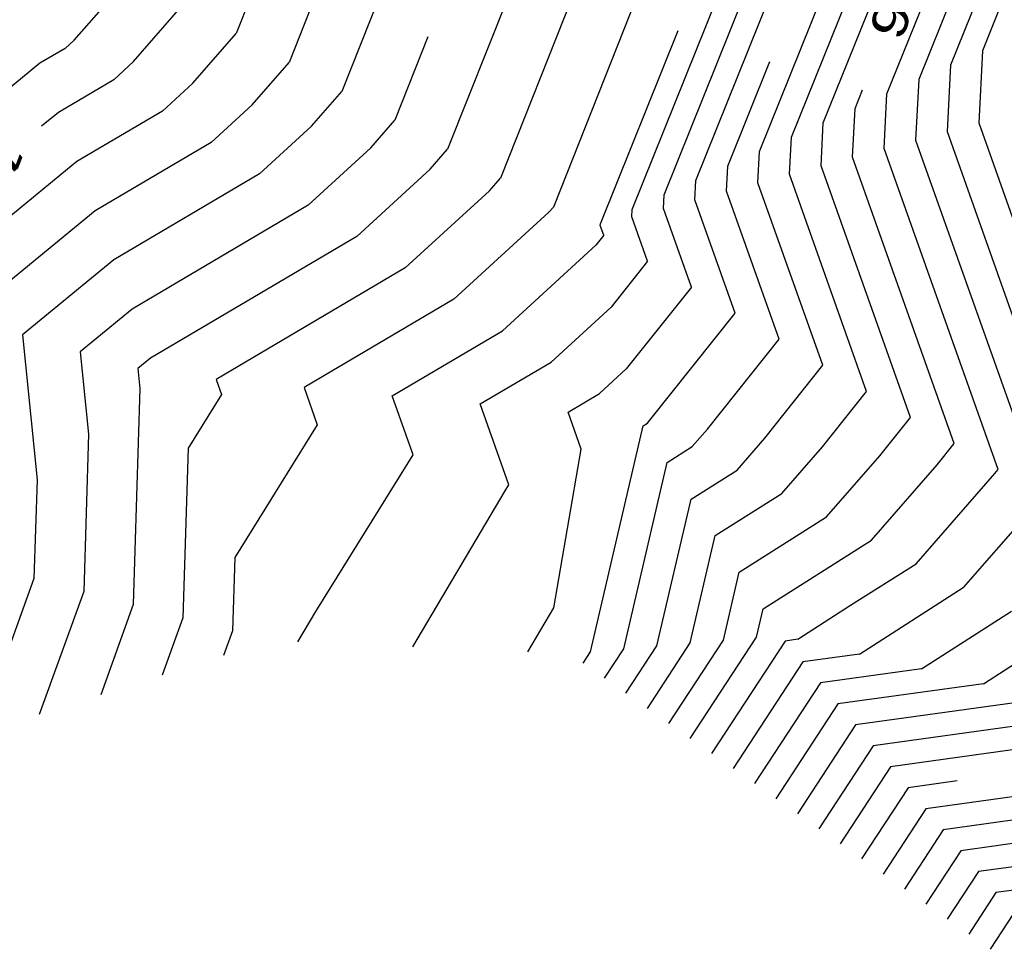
# Model space of a CAD drawing. Header units: feet. Extents: x -19835 to -19507, y 220308 to 220783.
# Tile 6 of 49: x -19726 to -19698, y 220419 to 220445. Entities that reach past the tile are written whole.
import ezdxf

# ---------------------------------------------------------------- set-up
doc = ezdxf.new("R2010")
doc.units = ezdxf.units.FT
doc.header["$LTSCALE"] = 25
doc.header["$MEASUREMENT"] = 0
for name, color, linetype in [('H1_HOEHENLINIEN', 86, 'CONTINUOUS'), ('H1_ZAEHLLIN_TXT', 3, 'CONTINUOUS'), ('H1_ZAEHLLINIEN', 11, 'CONTINUOUS')]:
    doc.layers.add(name, color=color, linetype=linetype)

msp = doc.modelspace()

# ---------------------------------------------------------------- linework, layer by layer
at = {"layer": 'H1_HOEHENLINIEN'}
for p, q in [((-19704.815, 220455.724), (-19711.043, 220440.03)), ((-19708.82, 220439.964), (-19702.597, 220455.445)), ((-19706.971, 220454.862), (-19712.534, 220440.845)), ((-19707.922, 220440.37), (-19702.186, 220454.639)), ((-19709.128, 220454.001), (-19714.026, 220441.661)), ((-19707.024, 220440.777), (-19701.776, 220453.832)), ((-19713.442, 220452.278), (-19717.009, 220443.291)), ((-19705.228, 220441.591), (-19700.956, 220452.219)), ((-19715.599, 220451.417), (-19718.5, 220444.106)), ((-19704.33, 220441.997), (-19700.545, 220451.413)), ((-19717.756, 220450.555), (-19719.992, 220444.922)), ((-19703.432, 220442.404), (-19700.135, 220450.606)), ((-19701.636, 220443.218), (-19699.315, 220448.993)), ((-19698.905, 220448.187), (-19700.738, 220443.625)), ((-19698.494, 220447.38), (-19699.84, 220444.031)), ((-19724.555, 220444.736), (-19722.975, 220446.552)), ((-19721.21, 220443.522), (-19719.992, 220444.922)), ((-19724.809, 220444.503), (-19725.523, 220444.082)), ((-19724.809, 220444.503), (-19724.555, 220444.736)), ((-19725.523, 220444.082), (-19732.538, 220438.336)), ((-19719.537, 220442.915), (-19718.5, 220444.106)), ((-19699.84, 220444.031), (-19699.938, 220442.158)), ((-19722.069, 220442.734), (-19721.21, 220443.522)), ((-19700.738, 220443.625), (-19700.828, 220441.917)), ((-19717.864, 220442.308), (-19717.009, 220443.291)), ((-19701.717, 220441.677), (-19701.636, 220443.218)), ((-19720.699, 220441.85), (-19719.537, 220442.915)), ((-19722.069, 220442.734), (-19724.484, 220441.309)), ((-19719.33, 220440.965), (-19717.864, 220442.308)), ((-19703.495, 220441.195), (-19703.432, 220442.404)), ((-19699.938, 220442.158), (-19697.783, 220436.092)), ((-19720.699, 220441.85), (-19723.964, 220439.923)), ((-19704.385, 220440.955), (-19704.33, 220441.997)), ((-19700.828, 220441.917), (-19698.023, 220434.024)), ((-19714.519, 220441.094), (-19714.026, 220441.661)), ((-19705.274, 220440.714), (-19705.228, 220441.591)), ((-19698.503, 220432.628), (-19701.717, 220441.677)), ((-19724.484, 220441.309), (-19729.279, 220437.382)), ((-19700.974, 220434.097), (-19703.495, 220441.195)), ((-19719.33, 220440.965), (-19723.445, 220438.537)), ((-19716.59, 220439.197), (-19714.519, 220441.094)), ((-19702.209, 220434.831), (-19704.385, 220440.955)), ((-19712.846, 220440.487), (-19712.534, 220440.845)), ((-19707.052, 220440.232), (-19707.024, 220440.777)), ((-19703.445, 220435.566), (-19705.274, 220440.714)), ((-19715.22, 220438.312), (-19712.846, 220440.487)), ((-19707.942, 220439.992), (-19707.922, 220440.37)), ((-19705.916, 220437.034), (-19707.052, 220440.232)), ((-19723.964, 220439.923), (-19727.649, 220436.905)), ((-19713.85, 220437.428), (-19711.173, 220439.88)), ((-19711.173, 220439.88), (-19711.043, 220440.03)), ((-19708.831, 220439.751), (-19708.82, 220439.964)), ((-19707.152, 220437.769), (-19707.942, 220439.992)), ((-19708.387, 220438.503), (-19708.831, 220439.751)), ((-19716.59, 220439.197), (-19722.405, 220435.765)), ((-19723.445, 220438.537), (-19726.02, 220436.428)), ((-19708.387, 220438.503), (-19709.418, 220437.209)), ((-19715.22, 220438.312), (-19720.552, 220435.165)), ((-19707.152, 220437.769), (-19708.988, 220435.463)), ((-19713.85, 220437.428), (-19718.071, 220434.937)), ((-19709.418, 220437.209), (-19711.11, 220435.659)), ((-19708.32, 220434.017), (-19705.916, 220437.034)), ((-19726.02, 220436.428), (-19725.606, 220432.333)), ((-19722.405, 220435.765), (-19722.76, 220435.474)), ((-19713.11, 220434.479), (-19711.11, 220435.659)), ((-19722.76, 220435.474), (-19722.703, 220434.909)), ((-19708.988, 220435.463), (-19709.74, 220434.775)), ((-19705.078, 220433.515), (-19703.445, 220435.566)), ((-19720.552, 220435.165), (-19720.403, 220434.743)), ((-19722.703, 220434.909), (-19722.891, 220428.818)), ((-19718.071, 220434.937), (-19717.703, 220433.893)), ((-19703.457, 220433.265), (-19702.209, 220434.831)), ((-19720.403, 220434.743), (-19721.343, 220433.226)), ((-19710.629, 220434.25), (-19709.74, 220434.775)), ((-19712.303, 220432.193), (-19713.11, 220434.479)), ((-19710.258, 220433.2), (-19710.629, 220434.25)), ((-19708.391, 220433.935), (-19708.32, 220434.017)), ((-19701.837, 220433.014), (-19700.974, 220434.097)), ((-19717.703, 220433.893), (-19720.026, 220430.145)), ((-19709.994, 220427.491), (-19708.509, 220433.861)), ((-19708.509, 220433.861), (-19708.391, 220433.935)), ((-19705.865, 220432.614), (-19705.078, 220433.515)), ((-19721.343, 220433.226), (-19721.49, 220428.45)), ((-19711.03, 220428.726), (-19710.258, 220433.2)), ((-19704.602, 220431.953), (-19703.457, 220433.265)), ((-19703.339, 220431.293), (-19701.837, 220433.014)), ((-19707.157, 220431.797), (-19705.865, 220432.614)), ((-19698.595, 220432.512), (-19698.503, 220432.628)), ((-19725.606, 220432.333), (-19725.692, 220429.552)), ((-19700.813, 220429.971), (-19698.595, 220432.512)), ((-19715.004, 220427.63), (-19712.408, 220432.023)), ((-19712.408, 220432.023), (-19712.303, 220432.193)), ((-19708.123, 220427.655), (-19707.157, 220431.797)), ((-19706.481, 220430.765), (-19704.602, 220431.953)), ((-19697.385, 220431.704), (-19699.485, 220429.306)), ((-19705.805, 220429.734), (-19703.339, 220431.293)), ((-19707.187, 220427.737), (-19706.481, 220430.765)), ((-19720.026, 220430.145), (-19720.089, 220428.083)), ((-19702.667, 220428.799), (-19700.813, 220429.971)), ((-19725.692, 220429.552), (-19727.279, 220425.169)), ((-19706.251, 220427.818), (-19705.805, 220429.734)), ((-19702.408, 220427.424), (-19699.485, 220429.306)), ((-19722.891, 220428.818), (-19723.811, 220426.276)), ((-19711.761, 220427.49), (-19711.03, 220428.726)), ((-19704.153, 220427.842), (-19702.667, 220428.799)), ((-19721.49, 220428.45), (-19722.077, 220426.83)), ((-19700.663, 220427.006), (-19698.127, 220428.639)), ((-19720.089, 220428.083), (-19720.343, 220427.383)), ((-19704.153, 220427.842), (-19704.503, 220427.793)), ((-19708.998, 220426.318), (-19708.123, 220427.655)), ((-19708.394, 220425.894), (-19707.187, 220427.737)), ((-19707.789, 220425.469), (-19706.251, 220427.818)), ((-19704.503, 220427.793), (-19706.581, 220424.62)), ((-19710.206, 220427.167), (-19709.994, 220427.491)), ((-19702.408, 220427.424), (-19704.008, 220427.202)), ((-19704.008, 220427.202), (-19705.977, 220424.195)), ((-19700.663, 220427.006), (-19703.513, 220426.611)), ((-19703.513, 220426.611), (-19705.372, 220423.771)), ((-19697.173, 220426.17), (-19702.523, 220425.428)), ((-19695.428, 220425.752), (-19702.028, 220424.837)), ((-19702.523, 220425.428), (-19704.164, 220422.922)), ((-19693.683, 220425.334), (-19701.533, 220424.246)), ((-19702.028, 220424.837), (-19703.56, 220422.497)), ((-19701.533, 220424.246), (-19702.955, 220422.072)), ((-19690.192, 220424.498), (-19700.542, 220423.063)), ((-19689.461, 220423.94), (-19700.047, 220422.472)), ((-19690.02, 220423.202), (-19699.552, 220421.881)), ((-19700.542, 220423.063), (-19701.747, 220421.223)), ((-19700.047, 220422.472), (-19701.143, 220420.799)), ((-19699.552, 220421.881), (-19700.538, 220420.374)), ((-19691.139, 220421.727), (-19698.562, 220420.698)), ((-19698.562, 220420.698), (-19699.33, 220419.525)), ((-19698.067, 220420.107), (-19698.726, 220419.1))]:
    msp.add_line(p, q, dxfattribs=at)
at = {"layer": 'H1_ZAEHLLINIEN'}
for p, q in [((-19698.084, 220446.573), (-19698.942, 220444.438)), ((-19722.882, 220444.129), (-19721.483, 220445.737)), ((-19714.582, 220444.833), (-19715.517, 220442.476)), ((-19709.718, 220439.557), (-19707.526, 220445.009)), ((-19698.942, 220444.438), (-19699.049, 220442.399)), ((-19723.439, 220443.619), (-19722.882, 220444.129)), ((-19706.126, 220441.184), (-19704.939, 220444.136)), ((-19723.439, 220443.619), (-19725.004, 220442.695)), ((-19702.534, 220442.811), (-19702.323, 220443.336)), ((-19725.004, 220442.695), (-19725.481, 220442.305)), ((-19702.606, 220441.436), (-19702.534, 220442.811)), ((-19716.191, 220441.701), (-19715.517, 220442.476)), ((-19699.049, 220442.399), (-19697.543, 220438.159)), ((-19717.96, 220440.081), (-19716.191, 220441.701)), ((-19706.163, 220440.473), (-19706.126, 220441.184)), ((-19699.738, 220433.363), (-19702.606, 220441.436)), ((-19704.681, 220436.3), (-19706.163, 220440.473)), ((-19717.96, 220440.081), (-19722.925, 220437.151)), ((-19709.72, 220439.51), (-19709.718, 220439.557)), ((-19709.623, 220439.237), (-19709.72, 220439.51)), ((-19709.623, 220439.237), (-19709.849, 220438.954)), ((-19709.849, 220438.954), (-19712.48, 220436.543)), ((-19722.925, 220437.151), (-19724.39, 220435.951)), ((-19715.59, 220434.708), (-19712.48, 220436.543)), ((-19706.699, 220433.766), (-19704.681, 220436.3)), ((-19724.39, 220435.951), (-19724.155, 220433.621)), ((-19715.003, 220433.043), (-19715.59, 220434.708)), ((-19707.128, 220433.274), (-19706.699, 220433.766)), ((-19724.155, 220433.621), (-19724.291, 220429.185)), ((-19707.833, 220432.829), (-19707.128, 220433.274)), ((-19700.216, 220432.763), (-19699.738, 220433.363)), ((-19717.744, 220428.621), (-19715.003, 220433.043)), ((-19709.058, 220427.573), (-19707.833, 220432.829)), ((-19702.076, 220430.632), (-19700.216, 220432.763)), ((-19705.129, 220428.702), (-19702.076, 220430.632)), ((-19724.291, 220429.185), (-19725.545, 220425.723)), ((-19705.316, 220427.9), (-19705.129, 220428.702)), ((-19718.247, 220427.77), (-19717.744, 220428.621)), ((-19707.185, 220425.044), (-19705.316, 220427.9)), ((-19698.918, 220426.588), (-19696.768, 220427.972)), ((-19709.602, 220426.743), (-19709.058, 220427.573)), ((-19698.918, 220426.588), (-19703.018, 220426.02)), ((-19703.018, 220426.02), (-19704.768, 220423.346)), ((-19699.657, 220423.846), (-19701.037, 220423.655)), ((-19701.037, 220423.655), (-19702.351, 220421.648)), ((-19699.057, 220421.29), (-19699.934, 220419.95)), ((-19697.988, 220421.438), (-19699.057, 220421.29))]:
    msp.add_line(p, q, dxfattribs=at)

# ---------------------------------------------------------------- texts
at = {"layer": 'H1_ZAEHLLIN_TXT', "width": 1.333333}
for s, rotation, p in [('1256', 248.1, (-19700.698, 220448.719)), ('1252', 219.3, (-19726.416, 220442.185))]:
    msp.add_text(s, height=1, rotation=rotation, dxfattribs=at).set_placement(p)

doc.saveas('drawing.dxf')
